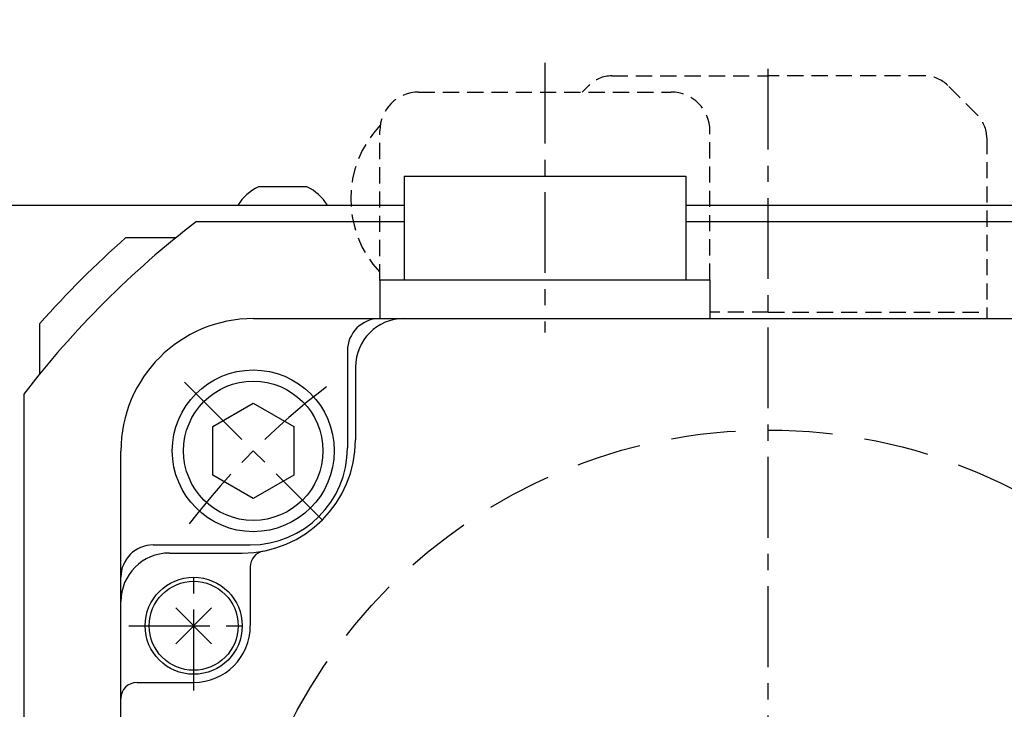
# Model space of a CAD drawing. Extents: x 8754 to 13695, y -84307 to -82568.
# Tile 7 of 34: x 9659 to 9720, y -83489 to -83447. Entities that reach past the tile are written whole.
import ezdxf

# ---------------------------------------------------------------- set-up
doc = ezdxf.new("R2010")
doc.units = 0
doc.header["$LTSCALE"] = 4
doc.header["$MEASUREMENT"] = 0
doc.linetypes.add('CENTER', pattern=[2, 1.25, -0.25, 0.25, -0.25])
doc.linetypes.add('HIDDEN', pattern=[0.375, 0.25, -0.125])
doc.layers.get('0').update_dxf_attribs({"linetype": 'CONTINUOUS'})
doc.layers.get('Defpoints').update_dxf_attribs({"linetype": 'CONTINUOUS'})
doc.layers.add('CENTER', color=1, linetype='CENTER')
doc.layers.add('HIDDEN', color=3, linetype='HIDDEN')
doc.styles.add('GHS', font='romans.shx', dxfattribs={"width": 0.8, "bigfont": 'ghs.shx'})
doc.dimstyles.new('P3', dxfattribs={"dimscale": 3, "dimtxt": 3, "dimasz": 2.5, "dimexe": 1, "dimexo": 1, "dimgap": 1, "dimtad": 1, "dimdec": 3, "dimdsep": 46, "dimtxsty": 'GHS', "dimcen": 0, "dimclrd": 4, "dimclre": 4, "dimclrt": 4, "dimadec": 0, "dimazin": 0, "dimtfac": 1, "dimtdec": 3, "dimtmove": 0, "dimatfit": 3, "dimfxl": 0, "dimtolj": 1, "dimarcsym": 0})

# ---------------------------------------------------------------- blocks, each defined once
blk = doc.blocks.new('A$C11D32A62')
for p, q in [((5, 142.761), (37.5, 142.761)), ((54.9, 142.761), (130, 142.761))]:
    blk.add_line(p, q)
blk = doc.blocks.new('A$C0D2E58D9')
blk.add_line((1.5, 1.65), (-1.5, 1.65))
for start, end in [(116.97568, 147.08257), (32.91743, 63.02432)]:
    blk.add_arc((0, -1.297), 3.307, start, end)
blk = doc.blocks.new('A$C487F750F')
for p, q in [((-22.5, 48.8), (-5.1, 48.8)), ((-22.5, 48.8), (-22.5, 42.4)), ((-22.5, 48.8), (-22.5, 42.4)), ((-5.1, 48.8), (-5.1, 42.4)), ((-5.1, 48.8), (-5.1, 42.4)), ((-24, 42.4), (-3.6, 42.4)), ((-24, 42.4), (-24, 40)), ((-24, 42.4), (-24, 40)), ((-3.6, 42.4), (-3.6, 40)), ((-3.6, 42.4), (-3.6, 40)), ((-31.8, 40), (31.8, 40)), ((-26, 38), (-26, 32)), ((-25.5, 37), (-25.5, 32.5)), ((-40, -31.8), (-40, 31.8)), ((-38, 26), (-32, 26)), ((-37, 25.5), (-32.5, 25.5)), ((-32, 24.641883), (-32, 21)), ((-36.611168, 19.888832), (-34.388832, 22.111168)), ((-34.388832, 19.888832), (-36.611168, 22.111168)), ((-39, 17.5), (-35.5, 17.5))]:
    blk.add_line(p, q)
for radius in [3, 2.75]:
    blk.add_circle((-35.5, 21), radius)
for centre, radius, start, end in [((-31.8, 31.8), 8.2, 90, 180), ((-24, 38), 2, 90, 180), ((-22.5, 37), 3, 90, 180), ((-32.5, 32.5), 7, 270, 0), ((-32, 32), 6, 270, 0), ((-38, 24), 2, 90, 180), ((-31, 24.641883), 1, 100.806923, 180), ((-37, 22.5), 3, 90, 180), ((-35.5, 21), 3.5, 270, 0), ((-39, 16.5), 1, 90, 180)]:
    blk.add_arc(centre, radius, start, end)
at = {"layer": 'CENTER'}
for p, q in [((0, 10.446152), (0, 56.193177)), ((-13.8, 55.817209), (-13.8, 39.125662)), ((-35.5, 17), (-35.5, 25)), ((-39.5, 21), (-31.5, 21))]:
    blk.add_line(p, q, dxfattribs=at)
at = {"layer": 'HIDDEN'}
for p, q in [((-9.671573, 55), (0, 55)), ((9.671573, 55), (0, 55)), ((-11.5, 54), (-11.085786, 54.414214)), ((12.914214, 52.585786), (11.085786, 54.414214)), ((-21.6, 54), (-6, 54)), ((-24, 42.355892), (-24, 51.6)), ((-3.6, 42.4), (-3.6, 51.6)), ((13.5, 51.171573), (13.5, 40)), ((0, 40.4), (-3.6, 40.4)), ((0, 40.4), (13.5, 40.4))]:
    blk.add_line(p, q, dxfattribs=at)
for centre, radius, start, end in [((-9.671573, 53), 2, 90, 135), ((9.671573, 53), 2, 45, 90), ((-21.6, 51.6), 2.4, 90, 180), ((-6, 51.6), 2.4, 0, 90), ((11.5, 51.171573), 2, 0, 45), ((-19.2, 47.4), 6.6, 136.319262, 223.341758)]:
    blk.add_arc(centre, radius, start, end, dxfattribs=at)
blk = doc.blocks.new('A$C7F945544')
for p, q in [((-2.5, 1.507), (0, 2.95)), ((0, 2.95), (2.5, 1.507)), ((-2.5, -1.507), (-2.5, 1.507)), ((2.5, 1.507), (2.5, -1.507)), ((0, -2.95), (-2.5, -1.507)), ((2.5, -1.507), (0, -2.95))]:
    blk.add_line(p, q)
for radius in [5, 4.307]:
    blk.add_circle((0, 0), radius)
at = {"layer": 'CENTER'}
blk.add_line((-4.243, 4.243), (4.243, -4.243), dxfattribs=at)
blk.add_arc((31.82, -31.82), 45, 127.35489, 142.64511, dxfattribs=at)
blk = doc.blocks.new('A$C4E837CF7')
for p, q in [((-35.327, 46), (-22.5, 46)), ((-5.1, 46), (35.327, 46))]:
    blk.add_line(p, q)
blk.add_lwpolyline([(-46, 35.327), (-46, -35.327)])
blk.add_arc((0, 0), 58, 127.52351, 142.47649)
at = {"layer": 'HIDDEN', "ltscale": 4}
blk.add_circle((0, 0), 33.105, dxfattribs=at)
blk = doc.blocks.new('A$C42EE0282')
for p, q in [((-39.686, 45), (-36.592, 45)), ((-45, 36.592), (-45, 39.686))]:
    blk.add_line(p, q)
blk.add_arc((0, 0), 60, 131.40962, 138.59038)
blk = doc.blocks.new('*D68')
at = {"color": 4, "lineweight": -2}
for p, q in [((9645.334, -83455.871), (9645.334, -83377.292)), ((9650.334, -83455.292), (9650.334, -83377.292)), ((9637.834, -83380.292), (9604.537, -83380.292)), ((9650.334, -83380.292), (9645.334, -83380.292)), ((9657.834, -83380.292), (9665.334, -83380.292))]:
    blk.add_line(p, q, dxfattribs=at)
at = {"color": 4}
for points in [[(9637.834, -83379.042), (9637.834, -83381.542), (9645.334, -83380.292)], [(9657.834, -83379.042), (9657.834, -83381.542), (9650.334, -83380.292)]]:
    blk.add_solid(points, dxfattribs=at)
at = {"layer": 'Defpoints', "color": 0}
for p in [(9650.334, -83380.292), (9650.334, -83458.292), (9645.334, -83458.871)]:
    blk.add_point(p, dxfattribs=at)
at = {"color": 4, "insert": (9609.937, -83372.792), "char_height": 9, "attachment_point": 5, "style": 'GHS'}
blk.add_mtext('\\A1;5', dxfattribs=at)
blk = doc.blocks.new('*D69')
at = {"color": 4, "lineweight": -2}
for p, q in [((9650.334, -83455.292), (9650.334, -83377.292)), ((9775.334, -83455.292), (9775.334, -83377.292)), ((9657.834, -83380.292), (9767.834, -83380.292))]:
    blk.add_line(p, q, dxfattribs=at)
at = {"color": 4}
for points in [[(9657.834, -83379.042), (9657.834, -83381.542), (9650.334, -83380.292)], [(9767.834, -83379.042), (9767.834, -83381.542), (9775.334, -83380.292)]]:
    blk.add_solid(points, dxfattribs=at)
at = {"layer": 'Defpoints', "color": 0}
for p in [(9775.334, -83380.292), (9650.334, -83458.292), (9775.334, -83458.292)]:
    blk.add_point(p, dxfattribs=at)
at = {"color": 4, "insert": (9712.834, -83372.792), "char_height": 9, "attachment_point": 5, "style": 'GHS'}
blk.add_mtext('\\A1;125', dxfattribs=at)
blk = doc.blocks.new('*D77')
at = {"color": 4, "lineweight": -2}
for p, q in [((9645.334, -83455.871), (9645.334, -83352.292)), ((10335.334, -83455.871), (10335.334, -83352.292)), ((9652.834, -83355.292), (10327.834, -83355.292))]:
    blk.add_line(p, q, dxfattribs=at)
at = {"color": 4}
for points in [[(9652.834, -83354.042), (9652.834, -83356.542), (9645.334, -83355.292)], [(10327.834, -83354.042), (10327.834, -83356.542), (10335.334, -83355.292)]]:
    blk.add_solid(points, dxfattribs=at)
at = {"layer": 'Defpoints', "color": 0}
for p in [(10335.334, -83355.292), (9645.334, -83458.871), (10335.334, -83458.871)]:
    blk.add_point(p, dxfattribs=at)
at = {"color": 4, "insert": (9990.334, -83347.792), "char_height": 9, "attachment_point": 5, "style": 'GHS'}
blk.add_mtext('\\A1;690', dxfattribs=at)

msp = doc.modelspace()

# ---------------------------------------------------------------- block references
for name, p in [('A$C487F750F', (9705.334, -83505.292)), ('A$C0D2E58D9', (9675.334, -83458.792)), ('A$C11D32A62', (9645.334, -83601.0534)), ('A$C4E837CF7', (9705.334, -83505.292)), ('A$C42EE0282', (9705.334, -83505.292)), ('A$C7F945544', (9673.5142, -83473.4722))]:
    msp.add_blockref(name, p)

# ---------------------------------------------------------------- dimensions: what is measured, and where the dimension line sits
dim = msp.add_linear_dim(base=(10335.334, -83355.292), p1=(9645.334, -83458.8706), p2=(10335.334, -83458.8706), dimstyle='P3', override={"dimarcsym": 2})
dim.commit()
dim.dimension.update_dxf_attribs({"geometry": '*D77', "text_midpoint": (9990.334, -83347.792)})
for base, p1, p2, picture, middle in [((9650.334, -83380.292), (9645.334, -83458.8706), (9650.334, -83458.292), '*D68', (9609.937, -83380.292)), ((9775.334, -83380.292), (9650.334, -83458.292), (9775.334, -83458.292), '*D69', (9712.834, -83380.292))]:
    dim = msp.add_linear_dim(base=base, p1=p1, p2=p2, dimstyle='P3', override={"dimtmove": 0, "dimarcsym": 2})
    dim.commit()
    dim.dimension.update_dxf_attribs({"geometry": picture, "text_midpoint": middle, "dimtype": 128})

doc.saveas('drawing.dxf')
